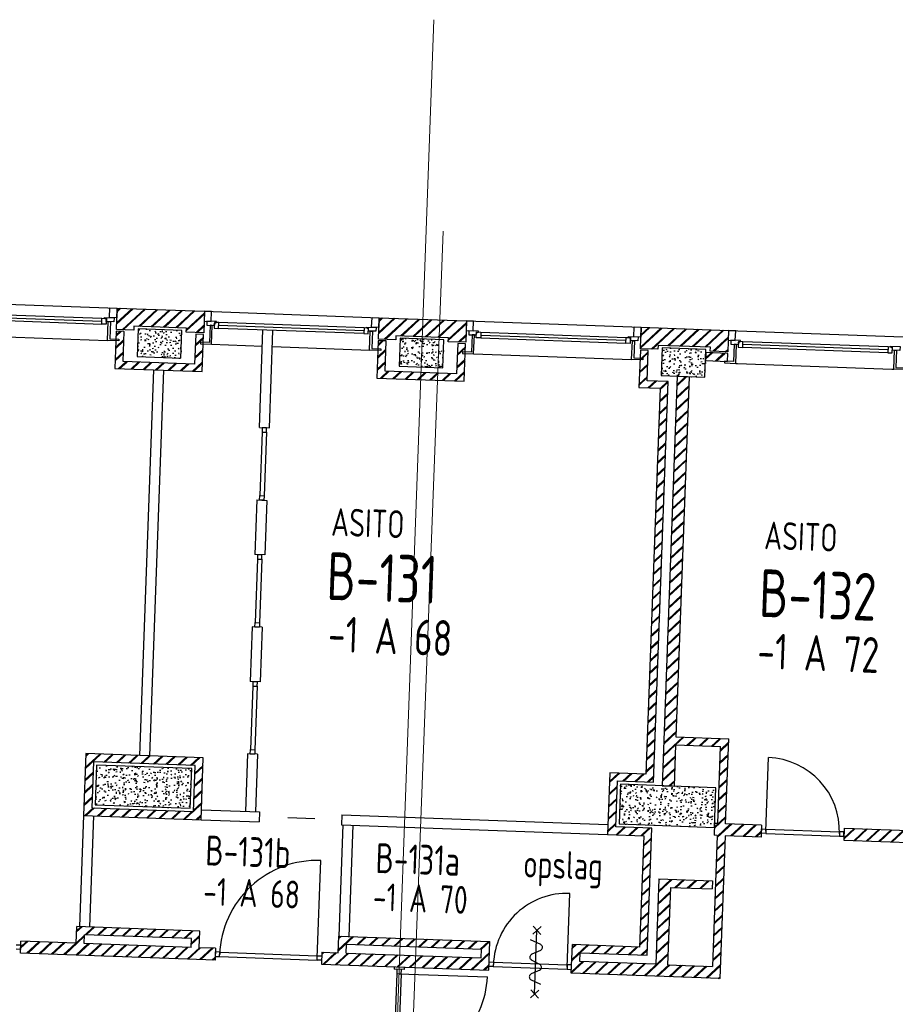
# Model space of a CAD drawing. Header units: millimetres. Extents: x 119024465 to 119292677, y 483022511 to 483148062.
# Tile 96 of 162: x 119104833 to 119115853, y 483087997 to 483100395. Entities that reach past the tile are written whole.
import ezdxf
from ezdxf.enums import TextEntityAlignment as Align

# ---------------------------------------------------------------- set-up
doc = ezdxf.new("R2010")
doc.units = ezdxf.units.MM
doc.header["$LTSCALE"] = 100
doc.linetypes.add('ACAD_ISO07W100', pattern=[3, 0, -3])
doc.layers.get('0').update_dxf_attribs({"linetype": 'CONTINUOUS'})
doc.layers.add('AL$3----_Hulplijnen', color=6, linetype='ACAD_ISO07W100', plot=False)
for name, color, linetype in [('AL21----', 1, 'CONTINUOUS'), ('AL21----_ARC', 8, 'CONTINUOUS'), ('AL22----', 2, 'CONTINUOUS'), ('AL22----_ARC', 8, 'CONTINUOUS'), ('AL28----', 4, 'CONTINUOUS'), ('AL28----_ARC', 8, 'CONTINUOUS'), ('AL31----', 5, 'CONTINUOUS'), ('AL32----', 6, 'CONTINUOUS'), ('BT00----_HOTELNRS', 3, 'CONTINUOUS'), ('BT00----_RUIMTENRS', 7, 'CONTINUOUS'), ('BT00----_TEKST', 1, 'CONTINUOUS')]:
    doc.layers.add(name, color=color, linetype=linetype)
doc.styles.get("Standard").update_dxf_attribs({"font": 'ISOCP.SHX'})
pattern_1 = [(42.91200747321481, (119019962.2742813, 483024813.6206701), (-74.89618102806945, 80.56402464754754), []), (42.91200747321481, (119019962.8207955, 483024828.6107109), (-74.89618102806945, 80.56402464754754), [])]

# ---------------------------------------------------------------- blocks, each defined once
blk = doc.blocks.new('KOLOM')
at = {"layer": 'AL28----', "linetype": 'Continuous'}
for p, q in [((0.5, 0.5), (-0.5, 0.5)), ((-0.5, 0.5), (-0.5, -0.5)), ((0.5, -0.5), (0.5, 0.5)), ((-0.5, -0.5), (0.5, -0.5))]:
    blk.add_line(p, q, dxfattribs=at)
blk = doc.blocks.new('550x350')
at = {"layer": 'AL28----_ARC'}
h = blk.add_hatch(dxfattribs=at)
h.set_pattern_fill('AR-CONC', color=256, style=0)
h.set_pattern_definition([(49.99999999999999, (-57568.72900889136, -77641.3486842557), (182.184668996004, -15.93908553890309), [19.05, -209.55]), (355, (-57568.72900889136, -77641.3486842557), (-35.24282597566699, 191.05664288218), [15.24, -167.64]), (100.451, (-57553.54700889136, -77642.67693425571), (146.9425016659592, 175.1166878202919), [16.19, -178.09]), (46.18420000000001, (-57568.72900889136, -77590.5486842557), (271.0790408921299, -42.04232793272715), [28.575, -314.325]), (96.6356, (-57546.13910889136, -77594.0521842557), (237.4042344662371, 247.4255558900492), [24.285, -267.135]), (351.1840000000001, (-57568.72900889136, -77590.5486842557), (237.4046058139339, 247.4251178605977), [22.86, -251.46]), (21, (-57543.32900889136, -77603.2486842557), (151.6148798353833, -102.2655185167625), [19.05, -209.55]), (326.0000000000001, (-57543.32900889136, -77603.2486842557), (61.80202834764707, 184.1879661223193), [15.24, -167.64]), (71.4514, (-57530.69450889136, -77611.7707842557), (213.4164907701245, 81.92285771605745), [16.19, -178.09]), (37.50000000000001, (-57568.72900889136, -77641.3486842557), (3.088603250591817, 84.55503887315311), [0, -165.608, 0, -170.18, 0, -168.275]), (7.499999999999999, (-57568.72900889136, -77641.3486842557), (66.81966251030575, 100.1805748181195), [0, -97.02799999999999, 0, -161.798, 0, -64.135]), (327.5, (-57625.37100889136, -77641.3486842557), (135.5905951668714, -5.728743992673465), [0, -63.5, 0, -198.12, 0, -262.89]), (317.5, (-57650.77100889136, -77641.3486842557), (148.129181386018, 25.42649103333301), [0, -82.55, 0, -131.572, 0, -186.69])])
h.paths.add_polyline_path([(-275, 175), (-275, -175), (275, -174.9999999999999), (275, 175)])
at = {"layer": 'AL28----', "xscale": 550, "yscale": 350, "zscale": 2600}
blk.add_blockref('KOLOM', (0, 0), dxfattribs=at)
blk = doc.blocks.new('A-1')
at = {"layer": 'AL21----_ARC'}
h = blk.add_hatch(dxfattribs=at)
h.set_pattern_fill('SCHOON', color=256, scale=2, style=0, pattern_type=2)
h.set_pattern_definition([(45, (-57568.72900889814, -77641.34868425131), (-77.78174593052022, 77.78174593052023), []), (45, (-57568.72900889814, -77626.34868425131), (-77.78174593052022, 77.78174593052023), [])])
h.paths.add_polyline_path([(-549.9999997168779, 155.0000001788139), (-549.9999997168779, 425.0000001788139), (550.0000002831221, 425.0000001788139), (550.0000002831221, 155.0000001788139), (330.0000002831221, 155.0000001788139), (330.0000002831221, 205.0000001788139), (-329.9999997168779, 205.0000001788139), (-329.9999997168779, 155.0000001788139)])
h = blk.add_hatch(dxfattribs=at)
h.set_pattern_fill('SCHOON', color=256, scale=2, style=0, pattern_type=2)
h.set_pattern_definition([(45, (0, 0), (-77.78174593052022, 77.78174593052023), []), (45, (0, 15), (-77.78174593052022, 77.78174593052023), [])])
h.paths.add_polyline_path([(450.0000002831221, -244.9999998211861), (-449.9999997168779, -244.9999998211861), (-449.9999997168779, 135.0000001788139), (-549.9999997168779, 135.0000001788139), (-549.9999997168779, -334.9999998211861), (550.0000002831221, -334.9999998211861), (550.0000002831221, 135.0000001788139), (450.0000002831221, 135.0000001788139)])
at = {"layer": 'AL21----'}
for points in [[(-549.9999997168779, 155.0000001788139), (-549.9999997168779, 425.0000001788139), (550.0000002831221, 425.0000001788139), (550.0000002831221, 155.0000001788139), (330.0000002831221, 155.0000001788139), (330.0000002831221, 205.0000001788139), (-329.9999997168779, 205.0000001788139), (-329.9999997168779, 155.0000001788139)], [(450.0000002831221, -244.9999998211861), (-449.9999997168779, -244.9999998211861), (-449.9999997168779, 135.0000001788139), (-549.9999997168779, 135.0000001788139), (-549.9999997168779, -334.9999998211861), (550.0000002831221, -334.9999998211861), (550.0000002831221, 135.0000001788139), (450.0000002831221, 135.0000001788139)]]:
    blk.add_lwpolyline(points, close=True, dxfattribs=at)
at = {"layer": 'AL31----'}
for p, q in [((550.0000002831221, 425.0000001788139), (2750.000000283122, 425.0000001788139)), ((680.0000002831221, 290.0000001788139), (736.0000002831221, 290.0000001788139)), ((680.0000002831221, 217.0000001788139), (680.0000002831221, 290.0000001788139)), ((736.0000002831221, 290.0000001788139), (736.0000002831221, 217.0000001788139)), ((736.0000002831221, 290.0000001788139), (2564.000000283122, 290.0000001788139)), ((736.0000002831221, 253.5000001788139), (2564.000000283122, 253.5000001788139)), ((2564.000000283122, 290.0000001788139), (2620.000000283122, 290.0000001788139)), ((2564.000000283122, 217.0000001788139), (2564.000000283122, 290.0000001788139)), ((2620.000000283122, 290.0000001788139), (2620.000000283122, 217.0000001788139)), ((736.0000002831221, 217.0000001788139), (680.0000002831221, 217.0000001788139)), ((736.0000002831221, 217.0000001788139), (2564.000000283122, 217.0000001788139)), ((2620.000000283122, 217.0000001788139), (2564.000000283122, 217.0000001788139)), ((655.0000002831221, 14.00000017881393), (2645.000000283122, 14.00000017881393))]:
    blk.add_line(p, q, dxfattribs=at)
for points in [[(550.0000002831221, 302.0000001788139), (640.0000002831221, 302.0000001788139), (640.0000002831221, 425.0000001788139), (550.0000002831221, 425.0000001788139)], [(2750.000000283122, 302.0000001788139), (2660.000000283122, 302.0000001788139), (2660.000000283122, 425.0000001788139), (2750.000000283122, 425.0000001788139)], [(627.0000002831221, 252.0000001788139), (627.0000002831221, 35.00000017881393), (515.0000002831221, 35.00000017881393), (515.0000002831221, 14.00000017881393), (655.0000002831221, 14.00000017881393), (655.0000002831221, 252.0000001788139)], [(2673.000000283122, 252.0000001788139), (2673.000000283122, 35.00000017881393), (2785.000000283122, 35.00000017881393), (2785.000000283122, 14.00000017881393), (2645.000000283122, 14.00000017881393), (2645.000000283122, 252.0000001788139)]]:
    blk.add_lwpolyline(points, close=True, dxfattribs=at)
for points in [[(680.0000002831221, 252.0000001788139), (680.0000002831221, 282.0000001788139), (693.0000002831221, 282.0000001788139), (693.0000002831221, 290.0000001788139), (705.0000002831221, 290.0000001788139), (705.0000002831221, 302.0000001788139), (585.0000002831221, 302.0000001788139), (585.0000002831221, 252.0000001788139), (680.0000002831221, 252.0000001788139)], [(2620.000000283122, 252.0000001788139), (2620.000000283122, 282.0000001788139), (2607.000000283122, 282.0000001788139), (2607.000000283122, 290.0000001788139), (2595.000000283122, 290.0000001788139), (2595.000000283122, 302.0000001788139), (2715.000000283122, 302.0000001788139), (2715.000000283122, 252.0000001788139), (2620.000000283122, 252.0000001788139)]]:
    blk.add_lwpolyline(points, dxfattribs=at)
at = {"layer": 'AL28----'}
blk.add_blockref('550x350', (0, 0), dxfattribs=at)
blk = doc.blocks.new('1200x500')
at = {"layer": 'AL28----_ARC'}
h = blk.add_hatch(dxfattribs=at)
h.set_pattern_fill('AR-CONC', color=256, style=0)
h.set_pattern_definition([(49.99999999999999, (-38404.42030842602, -68307.37166756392), (182.184668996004, -15.93908553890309), [19.05, -209.55]), (355, (-38404.42030842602, -68307.37166756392), (-35.24282597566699, 191.05664288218), [15.24, -167.64]), (100.451, (-38389.23830842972, -68308.69991761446), (146.9425016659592, 175.1166878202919), [16.19, -178.09]), (46.18420000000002, (-38404.42030842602, -68256.5716676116), (271.0790408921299, -42.04232793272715), [28.57499999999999, -314.3249999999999]), (96.63559999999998, (-38381.83040842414, -68260.07516759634), (237.4042344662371, 247.4255558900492), [24.28499999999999, -267.1349999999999]), (351.1840000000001, (-38404.42030842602, -68256.5716676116), (237.4046058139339, 247.4251178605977), [22.86, -251.46]), (21, (-38379.02030842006, -68269.27166759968), (151.6148798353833, -102.2655185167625), [19.05, -209.55]), (326.0000000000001, (-38379.02030842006, -68269.27166759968), (61.80202834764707, 184.1879661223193), [15.24, -167.64]), (71.4514, (-38366.38580842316, -68277.79376757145), (213.4164907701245, 81.92285771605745), [16.19, -178.09]), (37.50000000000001, (-38404.42030842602, -68307.37166756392), (3.088603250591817, 84.55503887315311), [0, -165.608, 0, -170.18, 0, -168.275]), (7.499999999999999, (-38404.42030842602, -68307.37166756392), (66.81966251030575, 100.1805748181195), [0, -97.02799999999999, 0, -161.798, 0, -64.135]), (327.5, (-38461.06230843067, -68307.37166756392), (135.5905951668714, -5.728743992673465), [0, -63.5, 0, -198.12, 0, -262.89]), (317.5, (-38486.46230842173, -68307.37166756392), (148.129181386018, 25.42649103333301), [0, -82.55, 0, -131.572, 0, -186.69])])
h.paths.add_polyline_path([(-600, 250), (-600, -250), (600, -250), (600, 250)])
at = {"layer": 'AL28----', "xscale": 1200, "yscale": 500}
blk.add_blockref('KOLOM', (0, 0), dxfattribs=at)
blk = doc.blocks.new('114-31b')
at = {"color": 0, "linetype": 'Continuous'}
for p, q in [((-49.99999994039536, 449.9999999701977), (50.00000011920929, 349.9999999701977)), ((50.00000005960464, 449.9999999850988), (-49.99999994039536, 349.9999999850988)), ((0, 399.9999999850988), (5.960464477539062e-08, -400)), ((-75.22076380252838, 278.9749930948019), (52.90113949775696, 224.7435648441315)), ((-53.78419476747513, 99.46940438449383), (53.34266716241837, 150.804756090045)), ((-53.34266716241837, 25.53059560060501), (53.34266716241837, -25.53059561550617)), ((-53.34266716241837, -150.2564351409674), (52.9011395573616, -99.46940438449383)), ((-53.78419476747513, -224.1952439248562), (74.77923619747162, -278.9116318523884)), ((-49.99999988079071, -349.9999998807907), (50.00000017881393, -449.9999998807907)), ((50.00000011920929, -349.9999998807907), (-49.99999988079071, -449.9999998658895))]:
    blk.add_line(p, q, dxfattribs=at)
for points in [[(74.77923613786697, 187.6370802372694, 0.1085803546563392), (71.06170707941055, 204.554047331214, 0.1021137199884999), (60.13457524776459, 219.3489430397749, 0.04519307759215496), (52.90113949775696, 224.7435648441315, 0.02457701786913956)], [(53.34266716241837, 150.804756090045, 0.04259042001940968), (60.13457524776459, 155.9252174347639, 0.1021137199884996), (71.06170707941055, 170.7201131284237, 0.1085803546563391), (74.77923613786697, 187.6370802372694, 0.1085803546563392)], [(-53.78419476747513, 99.46940438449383, 0.04259042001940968), (-60.57610285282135, 94.34894302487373, 0.1021137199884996), (-71.50323468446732, 79.55404733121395, 0.1085803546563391), (-75.22076380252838, 62.6370802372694, 0.1085803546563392)], [(-75.22076380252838, 62.6370802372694, 0.1085803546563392), (-71.50323474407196, 45.72011312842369, 0.1021137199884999), (-60.57610285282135, 30.92521743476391, 0.04519307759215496), (-53.34266716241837, 25.53059560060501, 0.02457701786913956)], [(74.77923619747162, -62.3629197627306, -0.1085803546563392), (71.0617071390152, -79.27988687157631, -0.1021137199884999), (60.13457524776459, -94.07478255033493, -0.04519307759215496), (52.9011395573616, -99.46940438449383, -0.02457701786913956)], [(53.34266716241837, -25.53059561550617, -0.04259042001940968), (60.13457524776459, -30.65105697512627, -0.1021137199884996), (71.06170707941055, -45.44595265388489, -0.1085803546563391), (74.77923619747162, -62.3629197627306, -0.1085803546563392)], [(-75.22076380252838, -187.3629197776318, -0.1085803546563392), (-71.50323468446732, -170.4459526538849, -0.1021137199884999), (-60.57610285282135, -155.6510569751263, -0.04519307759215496), (-53.34266716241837, -150.2564351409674, -0.02457701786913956)], [(-53.78419476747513, -224.1952439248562, -0.04259042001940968), (-60.57610285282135, -219.0747825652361, -0.1021137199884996), (-71.50323474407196, -204.2798868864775, -0.1085803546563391), (-75.22076380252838, -187.3629197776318, -0.1085803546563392)]]:
    blk.add_lwpolyline(points, format="xyb", dxfattribs=at)

msp = doc.modelspace()

# ---------------------------------------------------------------- hatches: boundary and pattern name
at = {"layer": 'AL21----_ARC'}
h = msp.add_hatch(dxfattribs=at)
h.set_pattern_fill('SCHOON', color=256, scale=2, angle=-2.087992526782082, style=0, pattern_type=2)
h.set_pattern_definition([(42.91200747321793, (119046234.4265725, 483020825.863081), (-74.89618102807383, 80.56402464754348), []), (42.91200747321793, (119046234.9730867, 483020840.8531218), (-74.89618102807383, 80.56402464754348), [])])
h.paths.add_polyline_path([(119106049.7519185, 483096493.1227129), (119106059.5891738, 483096762.9434467), (119107158.8588302, 483096722.8657402), (119107149.0215749, 483096453.0450063), (119106929.1676437, 483096461.0605476), (119106930.9893576, 483096511.0273502), (119106271.4275637, 483096535.0739741), (119106269.6058498, 483096485.1071716)])
h = msp.add_hatch(dxfattribs=at)
h.set_pattern_fill('SCHOON', color=256, scale=2, angle=-2.087992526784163, style=0, pattern_type=2)
h.set_pattern_definition([(42.91200747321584, (119049532.2355416, 483020705.6299613), (-74.89618102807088, 80.56402464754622), []), (42.91200747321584, (119049532.7820558, 483020720.620002), (-74.89618102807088, 80.56402464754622), [])])
h.paths.add_polyline_path([(119109347.5608877, 483096372.8895931), (119109357.3981429, 483096642.7103269), (119110456.6677993, 483096602.6326203), (119110446.8305441, 483096332.8118865), (119110226.9766128, 483096340.8274279), (119110228.7983267, 483096390.7942304), (119109569.2365329, 483096414.8408543), (119109567.414819, 483096364.8740518)])
h = msp.add_hatch(dxfattribs=at)
h.set_pattern_fill('SCHOON', color=256, scale=2, angle=-2.087992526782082, style=0, pattern_type=2)
h.set_pattern_definition([(42.91200747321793, (119106593.7394332, 483096318.1867715), (-74.89618102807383, 80.56402464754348), []), (42.91200747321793, (119106594.2859474, 483096333.1768122), (-74.89618102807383, 80.56402464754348), [])])
h.paths.add_polyline_path([(119107034.5142583, 483096056.9540136), (119106135.1118122, 483096089.7448645), (119106148.9568381, 483096469.492564), (119106049.023233, 483096473.1359918), (119106031.899122, 483096003.4480478), (119107131.1687784, 483095963.3703412), (119107148.2928894, 483096433.0582852), (119107048.3592842, 483096436.7017131)])
h = msp.add_hatch(dxfattribs=at)
h.set_pattern_fill('SCHOON', color=256, scale=2, angle=-2.087992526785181, style=0, pattern_type=2)
h.set_pattern_definition(pattern_1)
h.paths.add_polyline_path([(119112645.3698568, 483096252.6564732), (119112655.2071121, 483096522.4772071), (119113754.4767684, 483096482.3995004), (119113744.6395132, 483096212.5787666), (119113524.7855819, 483096220.594308), (119113526.6072959, 483096270.5611105), (119112867.045502, 483096294.6077344), (119112865.2237881, 483096244.6409319)])
h = msp.add_hatch(dxfattribs=at)
h.set_pattern_fill('SCHOON', color=256, scale=2, angle=-2.087992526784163, style=0, pattern_type=2)
h.set_pattern_definition([(42.91200747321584, (119109891.5484024, 483096197.9536517), (-74.89618102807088, 80.56402464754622), []), (42.91200747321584, (119109892.0949166, 483096212.9436924), (-74.89618102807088, 80.56402464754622), [])])
h.paths.add_polyline_path([(119110332.3232274, 483095936.7208939), (119109432.9207813, 483095969.5117447), (119109446.7658072, 483096349.2594442), (119109346.8322021, 483096352.9028721), (119109329.7080911, 483095883.2149279), (119110428.9777475, 483095843.1372214), (119110446.1018585, 483096312.8251655), (119110346.1682534, 483096316.4685934)])
h = msp.add_hatch(dxfattribs=at)
h.set_pattern_fill('SCHOON', color=256, scale=2, angle=-2.087992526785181, style=0, pattern_type=2)
h.set_pattern_definition(pattern_1)
h.paths.add_polyline_path([(119113740.2673998, 483096092.6584405), (119113743.9108276, 483096192.5920456), (119113469.0934135, 483096202.6114722), (119113465.4499857, 483096102.6778671)])
at = {"layer": 'AL22----_ARC'}
h = msp.add_hatch(dxfattribs=at)
h.set_pattern_fill('SCHOON', color=256, scale=2, angle=-2.087992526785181, style=0, pattern_type=2)
h.set_pattern_definition(pattern_1)
h.paths.add_polyline_path([(119113618.160142, 483090273.2435371), (119113578.1866999, 483090274.7009082), (119113572.7215581, 483090124.8005005), (119113612.6950002, 483090123.3431294), (119113552.5784403, 483088474.4386449), (119112987.9535713, 483088495.0240123), (119113023.4769931, 483089469.3766623), (119113548.12842, 483089450.2486659), (119113551.7718479, 483089550.1822711), (119112877.2200133, 483089574.7754092), (119112838.0531637, 483088500.4891542), (119111881.1888946, 483088535.374976), (119111885.1966652, 483088645.3019416), (119112732.1339687, 483088614.4238904), (119112790.4288146, 483090213.3615724), (119112335.7309113, 483090229.9391692), (119112356.8627929, 483090809.5540789), (119112811.5606963, 483090792.9764822), (119112995.5538038, 483095839.6235409), (119112730.7297505, 483095849.2786248), (119112744.5747764, 483096229.0263243), (119112644.6411712, 483096232.6697521), (119112627.5170602, 483095762.9818081), (119112892.3411136, 483095753.3267242), (119112715.270519, 483090896.5535151), (119112260.5726157, 483090913.1311119), (119112232.1538783, 483090133.6489919), (119112686.8517816, 483090117.0713952), (119112635.8437914, 483088718.0009234), (119111788.906488, 483088748.8789746), (119111775.7901477, 483088389.1179962), (119113647.0469036, 483088320.8948093), (119113712.6286053, 483090119.6997015), (119114164.3348367, 483090103.2311766), (119114169.7999786, 483090253.1315842), (119113718.0937471, 483090269.6001093), (119113757.0784253, 483091338.8896841), (119113092.5199513, 483091363.1184794), (119113257.9315766, 483095900.1041523), (119113108.0311689, 483095905.569294), (119112920.0302908, 483090748.9952694), (119113069.9306985, 483090743.5301276), (119113088.8765234, 483091263.1848744), (119113653.5013923, 483091242.5995068)])
h = msp.add_hatch(dxfattribs=at)
h.set_pattern_fill('SCHOON', color=256, scale=2, angle=-2.087992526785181, style=0, pattern_type=2)
h.set_pattern_definition(pattern_1)
h.paths.add_polyline_path([(119105740.112973, 483090470.4054087), (119107019.2631186, 483090423.769532), (119107040.3950003, 483091003.3844416), (119105761.2448547, 483091050.0203184)], flags=16)
h.paths.add_polyline_path([(119105636.53594, 483090374.1152315), (119107115.5532959, 483090320.1924989), (119107143.9720333, 483091099.674619), (119105664.9546774, 483091153.5973514)])
h = msp.add_hatch(dxfattribs=at)
h.set_pattern_fill('SCHOON', color=256, scale=2, angle=-2.087992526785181, style=0, pattern_type=2)
h.set_pattern_definition(pattern_1)
h.paths.add_polyline_path([(119117342.7108426, 483090137.4520603), (119117337.2457008, 483089987.5516525), (119115203.6443301, 483090065.3395267), (119115209.1094718, 483090215.2399343)])
h = msp.add_hatch(dxfattribs=at)
h.set_pattern_fill('SCHOON', color=256, scale=2, angle=-2.087992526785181, style=0, pattern_type=2)
h.set_pattern_definition(pattern_1)
h.paths.add_polyline_path([(119107291.2696177, 483088552.6168219), (119104842.8962921, 483088641.8808047), (119104848.3614339, 483088791.7812124), (119105542.8999895, 483088766.4593887), (119105550.551188, 483088976.3199595), (119107099.5220675, 483088919.8468274), (119107091.870869, 483088709.9862567), (119107296.7347594, 483088702.5172296)])
h.paths.add_polyline_path([(119106995.9450345, 483088823.5566502), (119105646.8413653, 483088872.7429265), (119105642.8335946, 483088762.8159608), (119106991.9372638, 483088713.6296846)], flags=16)
h = msp.add_hatch(dxfattribs=at)
h.set_pattern_fill('SCHOON', color=256, scale=2, angle=-2.087992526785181, style=0, pattern_type=2)
h.set_pattern_definition(pattern_1)
h.paths.add_polyline_path([(119108630.3799263, 483088503.7948884), (119110736.4806544, 483088427.009646), (119110749.5969947, 483088786.7706245), (119108848.3601572, 483088856.0868397), (119108840.7089587, 483088646.2262689), (119108635.8450681, 483088653.6952961)])
h.paths.add_polyline_path([(119108940.6425638, 483088642.5828411), (119108944.6503344, 483088752.5098068), (119110646.0199617, 483088690.4804472), (119110642.012191, 483088580.5534816)], flags=16)

# ---------------------------------------------------------------- linework, layer by layer
at = {"layer": 'AL$3----_Hulplijnen', "linetype": 'Continuous', "lineweight": 0, "flags": 128}
for points in [[(119122863.6543686, 483065004.6135485), (119108773.016046, 483065518.3368783), (119110044.572373, 483100395.1650671)], [(119123496.2341921, 483064886.9709145), (119108936.6258379, 483065439.1945624), (119110161.4099425, 483097731.1417621)]]:
    msp.add_lwpolyline(points, dxfattribs=at)
at = {"layer": 'AL21----'}
for p, q in [((119113844.4325653, 483096067.8467841), (119113869.4159665, 483096066.9359272)), ((119115808.127906, 483095996.2534265), (119115833.1113073, 483095995.3425695))]:
    msp.add_line(p, q, dxfattribs=at)
for points in [[(119106049.7519185, 483096493.1227129), (119106059.5891738, 483096762.9434467), (119107158.8588302, 483096722.8657402), (119107149.0215749, 483096453.0450063), (119106929.1676437, 483096461.0605476), (119106930.9893576, 483096511.0273502), (119106271.4275637, 483096535.0739741), (119106269.6058498, 483096485.1071716)], [(119109347.5608877, 483096372.8895931), (119109357.3981429, 483096642.7103269), (119110456.6677993, 483096602.6326203), (119110446.8305441, 483096332.8118865), (119110226.9766128, 483096340.8274279), (119110228.7983267, 483096390.7942304), (119109569.2365329, 483096414.8408543), (119109567.414819, 483096364.8740518)], [(119107034.5142583, 483096056.9540136), (119106135.1118122, 483096089.7448645), (119106148.9568381, 483096469.492564), (119106049.023233, 483096473.1359918), (119106031.899122, 483096003.4480478), (119107131.1687784, 483095963.3703412), (119107148.2928894, 483096433.0582852), (119107048.3592842, 483096436.7017131)], [(119112645.3698568, 483096252.6564732), (119112655.2071121, 483096522.4772071), (119113754.4767684, 483096482.3995004), (119113744.6395132, 483096212.5787666), (119113524.7855819, 483096220.594308), (119113526.6072959, 483096270.5611105), (119112867.045502, 483096294.6077344), (119112865.2237881, 483096244.6409319)], [(119110332.3232274, 483095936.7208939), (119109432.9207813, 483095969.5117447), (119109446.7658072, 483096349.2594442), (119109346.8322021, 483096352.9028721), (119109329.7080911, 483095883.2149279), (119110428.9777475, 483095843.1372214), (119110446.1018585, 483096312.8251655), (119110346.1682534, 483096316.4685934)], [(119113740.2673998, 483096092.6584405), (119113743.9108276, 483096192.5920456), (119113469.0934135, 483096202.6114722), (119113465.4499857, 483096102.6778671), (119113740.2673998, 483096092.6584405)]]:
    msp.add_lwpolyline(points, close=True, dxfattribs=at)
at = {"layer": 'AL22----'}
for p, q in [((119107849.9723592, 483095258.7133949), (119107894.786522, 483096487.8967381)), ((119107975.8887017, 483095254.1226758), (119108020.7028645, 483096483.3060189)), ((119106518.5757786, 483095985.704554), (119106341.5051841, 483091128.9313447)), ((119106644.4921211, 483095981.1138349), (119106467.4215266, 483091124.3406256)), ((119113108.0311689, 483095905.569294), (119112920.0302908, 483090748.9952694)), ((119113257.9315766, 483095900.1041523), (119113092.5199513, 483091363.1184794)), ((119113108.0311689, 483095905.569294), (119113257.9315766, 483095900.1041523)), ((119107849.9723592, 483095258.7133949), (119107975.8887017, 483095254.1226758)), ((119107816.744297, 483094347.3189161), (119107791.6775133, 483093659.7757128)), ((119107816.744297, 483094347.3189161), (119107942.6606395, 483094342.728197)), ((119107942.6606395, 483094342.728197), (119107917.5938558, 483093655.1849937)), ((119107917.5938558, 483093655.1849937), (119107791.6775133, 483093659.7757128)), ((119107758.4494511, 483092748.3812341), (119107733.3826674, 483092060.8380309)), ((119107884.3657936, 483092743.7905149), (119107758.4494511, 483092748.3812341)), ((119107884.3657936, 483092743.7905149), (119107859.2990098, 483092056.2473118)), ((119107859.2990098, 483092056.2473118), (119107733.3826674, 483092060.8380309)), ((119113088.8765234, 483091263.1848744), (119113069.9306985, 483090743.5301276)), ((119113088.8765234, 483091263.1848744), (119113653.5013923, 483091242.5995068)), ((119113092.5199513, 483091363.1184794), (119113757.0784253, 483091338.8896841)), ((119113718.0937471, 483090269.6001093), (119113757.0784253, 483091338.8896841)), ((119107700.1546052, 483091149.4435521), (119107673.7761874, 483090425.924251)), ((119107826.0709476, 483091144.852833), (119107700.1546052, 483091149.4435521)), ((119107826.0709476, 483091144.852833), (119107799.6925299, 483090421.3335319)), ((119113618.160142, 483090273.2435371), (119113653.5013923, 483091242.5995068)), ((119112920.0302908, 483090748.9952694), (119113069.9306985, 483090743.5301276)), ((119107120.144015, 483090446.1088414), (119107849.6593324, 483090419.5118179)), ((119107849.6593324, 483090419.5118179), (119107845.0686133, 483090293.5954755)), ((119105636.4982346, 483090374.104138), (119105585.4906983, 483088975.0461178)), ((119105762.414577, 483090369.5134189), (119105711.4070408, 483088970.4553987)), ((119107115.5532959, 483090320.1924989), (119107845.0686133, 483090293.5954755)), ((119108209.0115083, 483090347.1664984), (119108546.6145911, 483090334.8580015)), ((119108888.9688257, 483090381.6201681), (119108884.3781066, 483090255.7038257)), ((119108888.9688257, 483090381.6201681), (119112236.7534009, 483090259.5650135)), ((119113578.1866999, 483090274.7009082), (119113572.7215581, 483090124.8005005)), ((119113618.160142, 483090273.2435371), (119113578.1866999, 483090274.7009082)), ((119114169.7999786, 483090253.1315842), (119113718.0937471, 483090269.6001093)), ((119108899.3681474, 483090255.1573115), (119108848.3601572, 483088856.0868397)), ((119108884.3781066, 483090255.7038257), (119112232.1538783, 483090133.6489919)), ((119109025.2844898, 483090250.5665923), (119108974.2764996, 483088851.4961206)), ((119114169.7999786, 483090253.1315842), (119114164.3348367, 483090103.2311766)), ((119115209.1094718, 483090215.2399343), (119115203.6443301, 483090065.3395267)), ((119115209.1094718, 483090215.2399343), (119117342.7108426, 483090137.4520603)), ((119113612.6950002, 483090123.3431294), (119113552.5784403, 483088474.4386449)), ((119113612.6950002, 483090123.3431294), (119113572.7215581, 483090124.8005005)), ((119113712.6286053, 483090119.6997015), (119113647.0469036, 483088320.8948093)), ((119114164.3348367, 483090103.2311766), (119113712.6286053, 483090119.6997015)), ((119115203.6443301, 483090065.3395267), (119117337.2457008, 483089987.5516525)), ((119112877.2200133, 483089574.7754092), (119112838.0531637, 483088500.4891542)), ((119112877.2200133, 483089574.7754092), (119113551.7718479, 483089550.1822711)), ((119113551.7718479, 483089550.1822711), (119113548.12842, 483089450.2486659)), ((119113023.4769931, 483089469.3766623), (119112987.9535713, 483088495.0240123)), ((119113023.4769931, 483089469.3766623), (119113548.12842, 483089450.2486659)), ((119105542.8999895, 483088766.4593887), (119105550.551188, 483088976.3199595)), ((119107099.5220675, 483088919.8468274), (119105550.551188, 483088976.3199595)), ((119107091.870869, 483088709.9862567), (119107099.5220675, 483088919.8468274)), ((119104842.8962921, 483088641.8808047), (119104848.3614339, 483088791.7812124)), ((119105542.8999895, 483088766.4593887), (119104848.3614339, 483088791.7812124)), ((119105642.8335946, 483088762.8159608), (119105646.8413653, 483088872.7429265)), ((119106995.9450345, 483088823.5566502), (119105646.8413653, 483088872.7429265)), ((119106991.9372638, 483088713.6296846), (119106995.9450345, 483088823.5566502)), ((119108840.7089587, 483088646.2262689), (119108848.3601572, 483088856.0868397)), ((119108848.3601572, 483088856.0868397), (119110749.5969947, 483088786.7706245)), ((119110736.4806544, 483088427.009646), (119110749.5969947, 483088786.7706245)), ((119106991.9372638, 483088713.6296846), (119105642.8335946, 483088762.8159608)), ((119107296.7347594, 483088702.5172296), (119107091.870869, 483088709.9862567)), ((119107296.7347594, 483088702.5172296), (119107291.2696177, 483088552.6168219)), ((119108635.8450681, 483088653.6952961), (119108630.3799263, 483088503.7948884)), ((119108635.8450681, 483088653.6952961), (119108840.7089587, 483088646.2262689)), ((119108940.6425638, 483088642.5828411), (119108944.6503344, 483088752.5098068)), ((119108944.6503344, 483088752.5098068), (119110646.0199617, 483088690.4804472)), ((119110642.012191, 483088580.5534816), (119110646.0199617, 483088690.4804472)), ((119111775.7901477, 483088389.1179962), (119111788.906488, 483088748.8789746)), ((119107291.2696177, 483088552.6168219), (119104842.8962921, 483088641.8808047)), ((119108940.6425638, 483088642.5828411), (119110642.012191, 483088580.5534816)), ((119111881.1888946, 483088535.374976), (119111885.1966652, 483088645.3019416)), ((119112838.0531637, 483088500.4891542), (119111881.1888946, 483088535.374976)), ((119108630.3799263, 483088503.7948884), (119110736.4806544, 483088427.009646)), ((119109546.7710853, 483088470.3846548), (119109545.678057, 483088440.4045733)), ((119109671.5943994, 483088435.8138542), (119109545.678057, 483088440.4045733)), ((119109672.6874278, 483088465.7939357), (119109671.5943994, 483088435.8138542)), ((119112987.9535713, 483088495.0240123), (119113552.5784403, 483088474.4386449)), ((119113647.0469036, 483088320.8948093), (119111775.7901477, 483088389.1179962))]:
    msp.add_line(p, q, dxfattribs=at)
msp.add_lwpolyline([(119111885.1966652, 483088645.3019416), (119112732.1339687, 483088614.4238904), (119112790.4288146, 483090213.3615724), (119112335.7309113, 483090229.9391692), (119112356.8627929, 483090809.5540789), (119112811.5606963, 483090792.9764822), (119112995.5538038, 483095839.6235409), (119112730.7297505, 483095849.2786248), (119112744.5747764, 483096229.0263243), (119112644.6411712, 483096232.6697521), (119112627.5170602, 483095762.9818081), (119112892.3411136, 483095753.3267242), (119112715.270519, 483090896.5535151), (119112260.5726157, 483090913.1311119), (119112232.1538783, 483090133.6489919), (119112686.8517816, 483090117.0713952), (119112635.8437914, 483088718.0009234), (119111788.906488, 483088748.8789746)], dxfattribs=at)
for points in [[(119105636.53594, 483090374.1152315), (119107115.5532959, 483090320.1924989), (119107143.9720333, 483091099.674619), (119105664.9546774, 483091153.5973514)], [(119105740.112973, 483090470.4054087), (119107019.2631186, 483090423.769532), (119107040.3950003, 483091003.3844416), (119105761.2448547, 483091050.0203184)]]:
    msp.add_lwpolyline(points, close=True, dxfattribs=at)
at = {"layer": 'AL31----'}
for p, q in [((119107158.8588302, 483096722.8657402), (119109357.3981429, 483096642.7103269)), ((119107283.8538892, 483096583.218917), (119107281.1941869, 483096510.2673852)), ((119107339.8167081, 483096581.1785973), (119107283.8538892, 483096583.218917)), ((119110456.6677993, 483096602.6326203), (119112655.2071121, 483096522.4772072)), ((119107281.1941869, 483096510.2673852), (119107337.1570057, 483096508.2270656)), ((119107337.1570057, 483096508.2270656), (119107339.8167081, 483096581.1785973)), ((119109163.9433074, 483096441.6252043), (119107337.1570057, 483096508.2270656)), ((119109165.2731586, 483096478.10097), (119107338.4868569, 483096544.7028315)), ((119109166.6030098, 483096514.576736), (119107339.8167081, 483096581.1785973)), ((119109166.6030098, 483096514.5767359), (119109163.9433074, 483096441.6252042)), ((119109222.5658286, 483096512.5364163), (119109166.6030098, 483096514.5767359)), ((119109219.9061263, 483096439.5848845), (119109222.5658286, 483096512.5364163)), ((119110579.003156, 483096390.0342655), (119110581.6628583, 483096462.9857972)), ((119110581.6628583, 483096462.9857972), (119110637.6256772, 483096460.9454776)), ((119110637.6256772, 483096460.9454776), (119110634.9659749, 483096387.9939458)), ((119110637.6256772, 483096460.9454776), (119112464.4119789, 483096394.3436161)), ((119113754.4767684, 483096482.3995004), (119115953.0160812, 483096402.2440873)), ((119109163.9433074, 483096441.6252042), (119109219.9061263, 483096439.5848845)), ((119110634.9659749, 483096387.9939458), (119110579.003156, 483096390.0342655)), ((119110634.9659749, 483096387.9939458), (119112461.7522766, 483096321.3920844)), ((119110636.295826, 483096424.4697117), (119112463.0821277, 483096357.8678502)), ((119112461.7522766, 483096321.3920844), (119112464.4119789, 483096394.3436161)), ((119112464.4119789, 483096394.3436161), (119112520.3747978, 483096392.3032965)), ((119112520.3747978, 483096392.3032965), (119112517.7150954, 483096319.3517647)), ((119113879.4718275, 483096342.7526773), (119113876.8121251, 483096269.8011456)), ((119113935.4346464, 483096340.7123576), (119113879.4718275, 483096342.7526773)), ((119113932.774944, 483096267.7608259), (119113935.4346464, 483096340.7123576)), ((119115762.220948, 483096274.1104962), (119113935.4346464, 483096340.7123576)), ((119107248.814627, 483096308.3130238), (119107887.3903635, 483096285.0315197)), ((119108013.3067059, 483096280.4408006), (119109237.493369, 483096235.8088092)), ((119112517.7150954, 483096319.3517647), (119112461.7522766, 483096321.3920844)), ((119113876.8121251, 483096269.8011456), (119113932.774944, 483096267.7608259)), ((119115759.5612457, 483096201.1589644), (119113932.774944, 483096267.7608259)), ((119115760.8910968, 483096237.6347303), (119113934.1047952, 483096304.2365919)), ((119115762.220948, 483096274.1104962), (119115759.5612457, 483096201.1589645)), ((119115818.1837669, 483096272.0701766), (119115762.220948, 483096274.1104962)), ((119115815.5240646, 483096199.1186448), (119115818.1837669, 483096272.0701766)), ((119110546.6235961, 483096188.079904), (119112535.3023381, 483096115.5756894)), ((119115759.5612457, 483096201.1589645), (119115815.5240646, 483096199.1186448)), ((119113869.4159665, 483096066.9359272), (119115808.127906, 483095996.2534265))]:
    msp.add_line(p, q, dxfattribs=at)
for points in [[(119107154.3774139, 483096599.9474058), (119107244.3176585, 483096596.6683207), (119107248.7990748, 483096719.586655), (119107158.8588302, 483096722.8657402)], [(119109352.9167266, 483096519.7919927), (119109262.976482, 483096523.0710777), (119109267.4578983, 483096645.989412), (119109357.3981429, 483096642.7103269)], [(119110452.186383, 483096479.714286), (119110542.1266276, 483096476.435201), (119110546.6080439, 483096599.3535353), (119110456.6677993, 483096602.6326203)], [(119107229.5045759, 483096547.1751638), (119107221.5983374, 483096330.3192407), (119107109.6726997, 483096334.3998799), (119107108.9075798, 483096313.4138228), (119107248.814627, 483096308.3130238), (119107257.4859853, 483096546.1550039)], [(119109274.1461368, 483096472.6306295), (119109266.2398983, 483096255.7747064), (119109378.165536, 483096251.6940672), (119109377.4004162, 483096230.7080101), (119109237.493369, 483096235.8088092), (119109246.1647273, 483096473.6507894)], [(119112650.7256958, 483096399.5588729), (119112560.7854512, 483096402.837958), (119112565.2668675, 483096525.7562923), (119112655.2071121, 483096522.4772072)], [(119113749.9953521, 483096359.4811661), (119113839.9355968, 483096356.202081), (119113844.4170131, 483096479.1204153), (119113754.4767684, 483096482.3995004)], [(119110527.313545, 483096426.942044), (119110519.4073066, 483096210.0861208), (119110407.4816688, 483096214.1667601), (119110406.716549, 483096193.180703), (119110546.6235961, 483096188.079904), (119110555.2949545, 483096425.9218842)], [(119112571.9551059, 483096352.3975098), (119112564.0488674, 483096135.5415866), (119112675.9745052, 483096131.4609474), (119112675.2093853, 483096110.4748904), (119112535.3023381, 483096115.5756894), (119112543.9736965, 483096353.4176696)], [(119113825.1225142, 483096306.7089241), (119113817.2162757, 483096089.853001), (119113705.290638, 483096093.9336402), (119113704.5255181, 483096072.9475831), (119113844.4325653, 483096067.8467841), (119113853.1039236, 483096305.6887643)], [(119115869.764075, 483096232.1643898), (119115861.8578366, 483096015.3084668), (119115973.7834743, 483096011.2278275), (119115973.0183544, 483095990.2417705), (119115833.1113073, 483095995.3425695), (119115841.7826656, 483096233.1845497)]]:
    msp.add_lwpolyline(points, close=True, dxfattribs=at)
for points in [[(119107282.4693866, 483096545.244147), (119107283.562415, 483096575.2242286), (119107296.5537837, 483096574.7505829), (119107296.8452579, 483096582.7452713), (119107308.8372905, 483096582.3080599), (119107309.2745018, 483096594.3000926), (119107189.3541757, 483096598.672206), (119107187.5324617, 483096548.7054035), (119107282.4693866, 483096545.244147)], [(119109221.181326, 483096474.5616463), (119109222.2743544, 483096504.5417278), (119109209.2829857, 483096505.0153735), (119109209.57446, 483096513.0100619), (119109197.5824274, 483096513.4472732), (119109198.0196387, 483096525.4393058), (119109317.9399648, 483096521.0671924), (119109316.1182509, 483096471.1003898), (119109221.181326, 483096474.5616463)], [(119110580.2783557, 483096425.0110272), (119110581.3713841, 483096454.9911088), (119110594.3627528, 483096454.5174631), (119110594.654227, 483096462.5121515), (119110606.6462596, 483096462.0749402), (119110607.083471, 483096474.0669728), (119110487.1631448, 483096478.4390863), (119110485.3414309, 483096428.4722837), (119110580.2783557, 483096425.0110272)], [(119112518.9902952, 483096354.3285266), (119112520.0833236, 483096384.3086081), (119112507.0919549, 483096384.7822537), (119112507.3834291, 483096392.7769421), (119112495.3913965, 483096393.2141534), (119112495.8286078, 483096405.2061861), (119112615.748934, 483096400.8340726), (119112613.9272201, 483096350.8672701), (119112518.9902952, 483096354.3285266)], [(119113878.0873249, 483096304.7779074), (119113879.1803533, 483096334.7579889), (119113892.1717219, 483096334.2843432), (119113892.4631962, 483096342.2790317), (119113904.4552288, 483096341.8418203), (119113904.8924401, 483096353.8338529), (119113784.972114, 483096358.2059664), (119113783.1504, 483096308.2391638), (119113878.0873249, 483096304.7779074)], [(119115816.7992643, 483096234.0954067), (119115817.8922927, 483096264.0754882), (119115804.900924, 483096264.5491338), (119115805.1923983, 483096272.5438222), (119115793.2003656, 483096272.9810336), (119115793.637577, 483096284.9730662), (119115913.5579031, 483096280.6009527), (119115911.7361892, 483096230.6341501), (119115816.7992643, 483096234.0954067)]]:
    msp.add_lwpolyline(points, dxfattribs=at)
at = {"layer": 'AL32----'}
for p, q in [((119107884.949121, 483095257.4381951), (119107882.9088014, 483095201.4753762)), ((119107940.9119399, 483095255.3978755), (119107884.949121, 483095257.4381951)), ((119107938.8716203, 483095199.4350566), (119107940.9119399, 483095255.3978755)), ((119107882.9088014, 483095201.4753762), (119107853.7613785, 483094402.0065353)), ((119107882.9088014, 483095201.4753762), (119107938.8716203, 483095199.4350566)), ((119107938.8716203, 483095199.4350566), (119107909.7241973, 483094399.9662156)), ((119107851.7210588, 483094346.0437163), (119107853.7613785, 483094402.0065353)), ((119107853.7613785, 483094402.0065353), (119107909.7241973, 483094399.9662156)), ((119107909.7241973, 483094399.9662156), (119107907.6838777, 483094344.0033967)), ((119107907.6838777, 483094344.0033967), (119107851.7210588, 483094346.0437163)), ((119107826.6542751, 483093658.5005131), (119107824.6139555, 483093602.5376942)), ((119107882.617094, 483093656.4601935), (119107826.6542751, 483093658.5005131)), ((119107880.5767744, 483093600.4973746), (119107882.617094, 483093656.4601935)), ((119107824.6139555, 483093602.5376942), (119107795.4665325, 483092803.0688532)), ((119107824.6139555, 483093602.5376942), (119107880.5767744, 483093600.4973746)), ((119107880.5767744, 483093600.4973746), (119107851.4293514, 483092801.0285336)), ((119107793.4262129, 483092747.1060344), (119107795.4665325, 483092803.0688532)), ((119107849.3890318, 483092745.0657148), (119107793.4262129, 483092747.1060344)), ((119107795.4665325, 483092803.0688532), (119107851.4293514, 483092801.0285336)), ((119107851.4293514, 483092801.0285336), (119107849.3890318, 483092745.0657148)), ((119107766.3191096, 483092003.6000122), (119107737.1716866, 483091204.1311712)), ((119107768.3594292, 483092059.5628311), (119107766.3191096, 483092003.6000122)), ((119107766.3191096, 483092003.6000122), (119107822.2819284, 483092001.5596927)), ((119107824.322248, 483092057.5225115), (119107768.3594292, 483092059.5628311)), ((119107822.2819284, 483092001.5596927), (119107793.1345055, 483091202.0908516)), ((119107822.2819284, 483092001.5596927), (119107824.322248, 483092057.5225115)), ((119107735.131367, 483091148.1683524), (119107737.1716866, 483091204.1311712)), ((119107791.0941859, 483091146.1280327), (119107735.131367, 483091148.1683524)), ((119107737.1716866, 483091204.1311712), (119107793.1345055, 483091202.0908516)), ((119107793.1345055, 483091202.0908516), (119107791.0941859, 483091146.1280327)), ((119114223.0302265, 483090176.1410608), (119114256.8412372, 483091103.5249164)), ((119114166.0472478, 483090150.199971), (119114168.0875674, 483090206.1627898)), ((119114222.0100667, 483090148.1596513), (119114166.0472478, 483090150.199971)), ((119114168.0875674, 483090206.1627898), (119114224.0503863, 483090204.1224702)), ((119114224.0503863, 483090204.1224702), (119114222.0100667, 483090148.1596513)), ((119114222.0100667, 483090148.1596513), (119115149.3939223, 483090114.3486406)), ((119114224.0503863, 483090204.1224702), (119115151.4342419, 483090170.3114596)), ((119115151.4342419, 483090170.3114596), (119115149.3939223, 483090114.3486406)), ((119115207.3970608, 483090168.2711399), (119115151.4342419, 483090170.3114596)), ((119115205.3567411, 483090112.3083211), (119115207.3970608, 483090168.2711399)), ((119115149.3939223, 483090114.3486406), (119115205.3567411, 483090112.3083211)), ((119108577.1496784, 483088580.7854118), (119108621.8909726, 483089807.9700828)), ((119111722.5598997, 483088466.1085196), (119111756.3709103, 483089393.4923751)), ((119104844.6087032, 483088688.8495991), (119104788.6458843, 483088690.8899187)), ((119104790.6862039, 483088746.8527375), (119104846.6490228, 483088744.812418)), ((119104846.6490228, 483088744.812418), (119104844.6087032, 483088688.8495991)), ((119107295.0223484, 483088655.5484352), (119107292.9820288, 483088599.5856162)), ((119107350.9851672, 483088653.5081155), (119107295.0223484, 483088655.5484352)), ((119107348.9448476, 483088597.5452967), (119107350.9851672, 483088653.5081155)), ((119107350.9851672, 483088653.5081155), (119108578.1698382, 483088608.7668213)), ((119107292.9820288, 483088599.5856162), (119107348.9448476, 483088597.5452967)), ((119107348.9448476, 483088597.5452967), (119108576.1295186, 483088552.8040024)), ((119108576.1295186, 483088552.8040024), (119108578.1698382, 483088608.7668213)), ((119108632.0923374, 483088550.7636828), (119108576.1295186, 483088552.8040024)), ((119108578.1698382, 483088608.7668213), (119108634.1326571, 483088606.7265016)), ((119108634.1326571, 483088606.7265016), (119108632.0923374, 483088550.7636828)), ((119110738.1930654, 483088473.9784404), (119110740.233385, 483088529.9412593)), ((119110740.233385, 483088529.9412593), (119110796.1962039, 483088527.9009397)), ((119110796.1962039, 483088527.9009397), (119110794.1558843, 483088471.9381208)), ((119110796.1962039, 483088527.9009397), (119111723.5800595, 483088494.089929)), ((119109580.6548188, 483088439.1293736), (119109578.6144992, 483088383.1665547)), ((119109636.6176376, 483088437.089054), (119109580.6548188, 483088439.1293736)), ((119109634.577318, 483088381.1262351), (119109636.6176376, 483088437.089054)), ((119110794.1558843, 483088471.9381208), (119110738.1930654, 483088473.9784404)), ((119110794.1558843, 483088471.9381208), (119111721.5397399, 483088438.1271101)), ((119111723.5800595, 483088494.089929), (119111721.5397399, 483088438.1271101)), ((119111721.5397399, 483088438.1271101), (119111777.5025588, 483088436.0867906)), ((119111779.5428783, 483088492.0496094), (119111723.5800595, 483088494.089929)), ((119111777.5025588, 483088436.0867906), (119111779.5428783, 483088492.0496094)), ((119109578.6144992, 483088383.1665547), (119109497.4389262, 483086156.6458324)), ((119109634.577318, 483088381.1262351), (119109553.4017451, 483086154.6055129)), ((119109578.6144992, 483088383.1665547), (119109634.577318, 483088381.1262351)), ((119109606.5959086, 483088382.1463949), (119110719.8562697, 483088341.5586084))]:
    msp.add_line(p, q, dxfattribs=at)
for points in [[(119107687.3407194, 483094558.1736389, 0, 0, 0), (119107698.2710031, 483094857.9744542, 100, 0, 0), (119107705.5578588, 483095057.8416645, 0, 0, 0)], [(119107629.0458735, 483092959.2359568, 0, 0, 0), (119107639.9761571, 483093259.0367723, 100, 0, 0), (119107647.2630129, 483093458.9039825, 0, 0, 0)], [(119107570.7510276, 483091360.2982749, 0, 0, 0), (119107581.6813112, 483091660.0990903, 100, 0, 0), (119107588.9681669, 483091859.9663005, 0, 0, 0)]]:
    msp.add_lwpolyline(points, format="xyseb", dxfattribs=at)
for centre, radius, start, end in [((119114223.0302265, 483090176.1410608), 928.0000000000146, 357.912007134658, 87.91200707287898), ((119108577.1496784, 483088580.7854118), 1228, 87.91200707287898, 177.912007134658), ((119111722.5598997, 483088466.1085196), 927.9999999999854, 87.91200707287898, 177.912007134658), ((119109606.5959086, 483088382.1463949), 1114.000000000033, 267.912007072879, 357.912007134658)]:
    msp.add_arc(centre, radius, start, end, dxfattribs=at)

# ---------------------------------------------------------------- block references
at = {"layer": 'AL21----', "rotation": 357.9120074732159}
msp.add_blockref('A-1', (119103295.9304641, 483096438.4198912), dxfattribs=at)
at = {"layer": 'AL28----'}
for name, p, rotation in [('550x350', (119106593.7394332, 483096318.1867715), 357.9120074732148), ('550x350', (119109891.5484024, 483096197.9536517), 357.9120074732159), ('550x350', (119113189.3573715, 483096077.720532), 357.9120074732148), ('1200x500', (119106390.2539867, 483090736.8949252), 357.9120074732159), ('1200x500', (119112985.8719249, 483090496.4286857), 357.9120074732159)]:
    msp.add_blockref(name, p, dxfattribs=dict(at, rotation=rotation))
at = {"layer": 'AL32----', "rotation": 177.9120074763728}
msp.add_blockref('114-31b', (119111328.3965325, 483088527.3228925), dxfattribs=at)

# ---------------------------------------------------------------- texts
at = {"layer": 'BT00----_HOTELNRS', "width": 0.8}
for s, height, p in [('-1 A 68', 449.9999999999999, (119109487.8584976, 483092407.7353079)), ('-1 A 72', 449.9999999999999, (119114876.0644311, 483092195.3248491)), ('-1 A 68', 350, (119107746.0331087, 483089223.1745511)), ('-1 A 70', 350, (119109869.0747825, 483089155.539712))]:
    msp.add_text(s, height=height, rotation=357.9091074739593, dxfattribs=at).set_placement(p, align=Align.CENTER)
at = {"layer": 'BT00----_RUIMTENRS', "width": 0.8}
for s, height, p in [('B-131', 599.9999999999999, (119108688.5527333, 483093092.5125408)), ('B-132', 599.9999999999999, (119114132.1137123, 483092877.9199104)), ('B-131b', 374.9999999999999, (119107165.0411613, 483089748.4567891)), ('B-131a', 374.9999999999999, (119109306.7420384, 483089652.4061204))]:
    msp.add_text(s, height=height, rotation=357.9091074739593, dxfattribs=at).set_placement(p)
at = {"layer": 'BT00----_TEKST', "width": 0.8}
for s, p in [('ASITO', (119108749.7629786, 483093897.6167998)), ('ASITO', (119114199.5913679, 483093728.8824735)), ('opslag', (119111165.7845119, 483089596.525324))]:
    msp.add_text(s, height=349.9999999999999, rotation=357.9091074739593, dxfattribs=at).set_placement(p)

doc.saveas('drawing.dxf')
